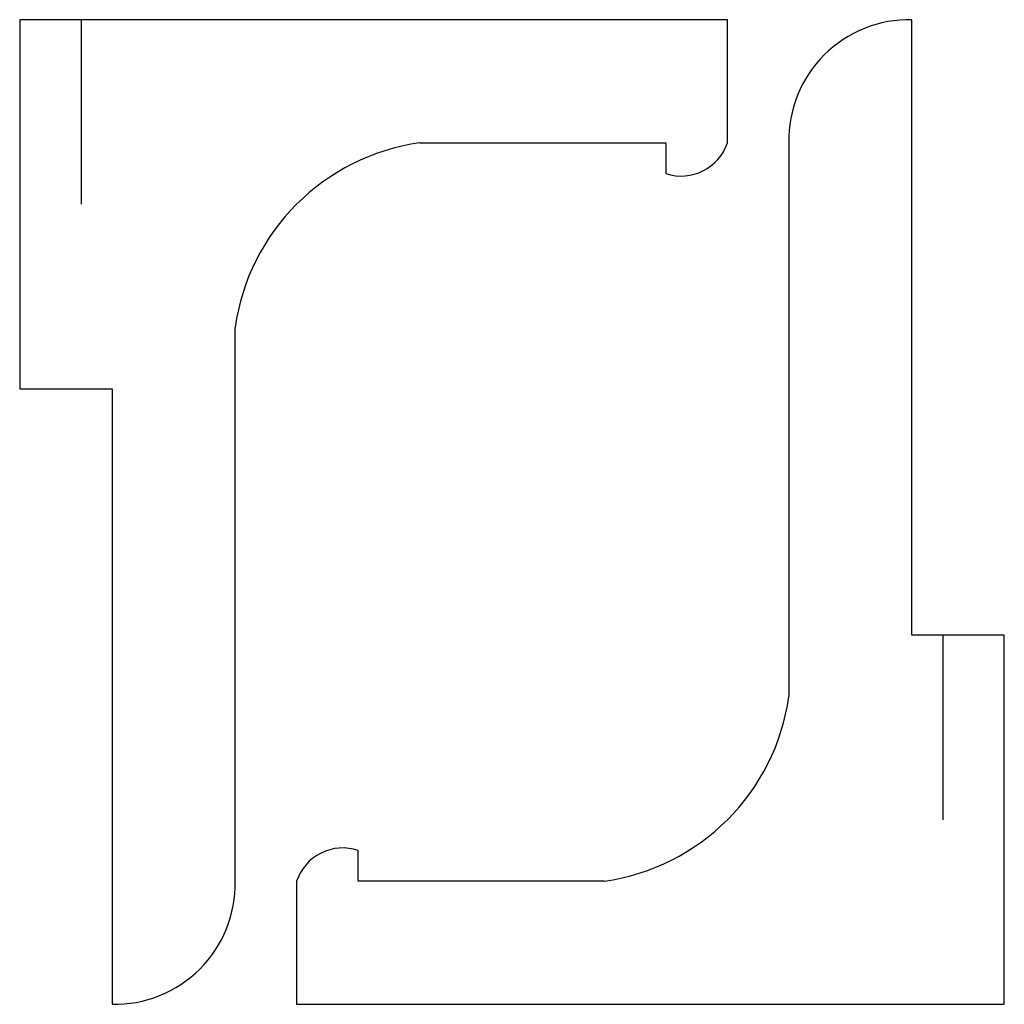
# Model space of a CAD drawing. Extents: x 0.62 to 8.62, y 0.25 to 8.25.
import ezdxf

# ---------------------------------------------------------------- set-up
doc = ezdxf.new("R2010")
doc.units = 0
doc.layers.get('0').update_dxf_attribs({"linetype": 'CONTINUOUS'})
for name, color, linetype in [('Layer_1', 7, 'CONTINUOUS'), ('Layer_2', 7, 'CONTINUOUS'), ('Layer_3', 7, 'CONTINUOUS')]:
    doc.layers.add(name, color=color, linetype=linetype)

msp = doc.modelspace()

# ---------------------------------------------------------------- linework, layer by layer
at = {"color": 7, "linetype": 'CONTINUOUS'}
for p, q in [((6.375, 8.250124), (0.625, 8.250124)), ((0.625, 8.250124), (0.625, 5.250124)), ((6.375, 7.250124), (6.375, 8.250124)), ((3.875, 7.250124), (5.875, 7.250124)), ((5.875, 7.250124), (5.875, 7.000124)), ((2.375, 1.250124), (2.375, 5.750124)), ((0.625, 5.250124), (1.375, 5.250124)), ((1.375, 5.250124), (1.375, 0.250124))]:
    msp.add_line(p, q, dxfattribs=at)
for centre, radius, start, end in [((4.125, 5.500124), 1.767767, 98.130102, 171.869898), ((6, 7.375124), 0.395285, -108.434949, -18.434949), ((1.39703, 1.228094), 0.978218, -91.290457, 1.290457)]:
    msp.add_arc(centre, radius, start, end, dxfattribs=at)
at = {"layer": 'Layer_1', "color": 7, "linetype": 'CONTINUOUS'}
msp.add_line((8.125, 3.249876), (8.125, 1.749876), dxfattribs=at)
at = {"layer": 'Layer_2', "color": 7, "linetype": 'CONTINUOUS'}
msp.add_line((1.125, 8.250124), (1.125, 6.750124), dxfattribs=at)
at = {"layer": 'Layer_3', "color": 7, "linetype": 'CONTINUOUS'}
for p, q in [((7.875, 3.249876), (7.875, 8.249876)), ((6.875, 7.249876), (6.875, 2.749876)), ((8.625, 3.249876), (7.875, 3.249876)), ((8.625, 0.249876), (8.625, 3.249876)), ((3.375, 1.249876), (3.375, 1.499876)), ((2.875, 1.249876), (2.875, 0.249876)), ((5.375, 1.249876), (3.375, 1.249876)), ((2.875, 0.249876), (8.625, 0.249876))]:
    msp.add_line(p, q, dxfattribs=at)
for centre, radius, start, end in [((7.85297, 7.271906), 0.978218, 88.709543, 181.290457), ((5.125, 2.999876), 1.767767, -81.869898, -8.130102), ((3.25, 1.124876), 0.395285, 71.565051, 161.565051)]:
    msp.add_arc(centre, radius, start, end, dxfattribs=at)

doc.saveas('drawing.dxf')
